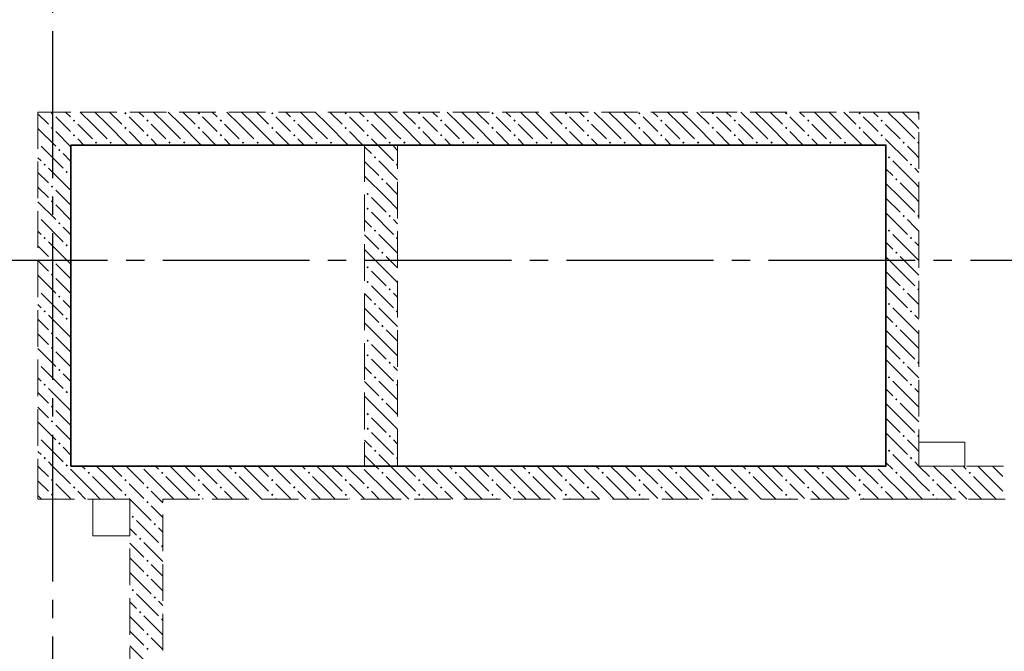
# Model space of a CAD drawing. Header units: millimetres. Extents: x 0 to 30608, y 0 to 42000.
# Tile 9 of 15: x 16145 to 21509, y 25420 to 28863. Entities that reach past the tile are written whole.
import ezdxf

# ---------------------------------------------------------------- set-up
doc = ezdxf.new("R2010")
doc.units = ezdxf.units.MM
doc.linetypes.add('______2', pattern=[270, 200, -70])
doc.linetypes.add('______5', pattern=[1100, 800, -100, 100, -100])
doc.layers.add('ЖБ Перекрытие верхний уровень', color=7, linetype='Continuous', lineweight=25, true_color=0xe0e0ff)
doc.layers.add('ЖБ Стена верхний уровень', color=7, linetype='Continuous', lineweight=25, true_color=0x006e00)
doc.layers.add('Оси', color=40, linetype='______5', lineweight=18)
doc.layers.add('Размерная выноска', color=7, linetype='Continuous', lineweight=13)

msp = doc.modelspace()

# ---------------------------------------------------------------- hatches: boundary and pattern name
at = {"layer": 'ЖБ Стена верхний уровень', "linetype": 'Continuous', "lineweight": 18, "transparency": 33554687}
for points in [[(16314.5, 28353.1), (16321, 28359.6), (16327.5, 28353.1), (16321, 28346.6)], [(16714.5, 28353.1), (16721, 28359.6), (16727.5, 28353.1), (16721, 28346.6)], [(17114.5, 28353.1), (17121, 28359.6), (17127.5, 28353.1), (17121, 28346.6)], [(17514.5, 28353.1), (17521, 28359.6), (17527.5, 28353.1), (17521, 28346.6)], [(17914.5, 28353.1), (17921, 28359.6), (17927.5, 28353.1), (17921, 28346.6)], [(18314.5, 28353.1), (18321, 28359.6), (18327.4, 28353.1), (18321, 28346.6)], [(18714.5, 28353.1), (18721, 28359.6), (18727.4, 28353.1), (18721, 28346.6)], [(19114.5, 28353.1), (19121, 28359.6), (19127.4, 28353.1), (19121, 28346.6)], [(19514.5, 28353.1), (19521, 28359.6), (19527.4, 28353.1), (19521, 28346.6)], [(19914.5, 28353.1), (19921, 28359.6), (19927.4, 28353.1), (19921, 28346.6)], [(20314.5, 28353.1), (20321, 28359.6), (20327.4, 28353.1), (20321, 28346.6)], [(20714.5, 28353.1), (20721, 28359.6), (20727.4, 28353.1), (20721, 28346.6)], [(16314.5, 28273.1), (16321, 28279.6), (16327.5, 28273.1), (16321, 28266.6)], [(16434.5, 28313.1), (16440.9, 28319.6), (16447.4, 28313.1), (16440.9, 28306.6)], [(16714.5, 28273.1), (16721, 28279.6), (16727.5, 28273.1), (16721, 28266.6)], [(16834.5, 28313.1), (16840.9, 28319.6), (16847.4, 28313.1), (16840.9, 28306.6)], [(17114.5, 28273.1), (17121, 28279.6), (17127.5, 28273.1), (17121, 28266.6)], [(17234.5, 28313.1), (17240.9, 28319.6), (17247.4, 28313.1), (17240.9, 28306.6)], [(17514.5, 28273.1), (17521, 28279.6), (17527.5, 28273.1), (17521, 28266.6)], [(17634.5, 28313.1), (17640.9, 28319.6), (17647.4, 28313.1), (17640.9, 28306.6)], [(17914.5, 28273.1), (17921, 28279.6), (17927.5, 28273.1), (17921, 28266.6)], [(18034.5, 28313.1), (18040.9, 28319.6), (18047.4, 28313.1), (18040.9, 28306.6)], [(18314.5, 28273.1), (18321, 28279.6), (18327.4, 28273.1), (18321, 28266.6)], [(18434.5, 28313.1), (18440.9, 28319.6), (18447.4, 28313.1), (18440.9, 28306.6)], [(18714.5, 28273.1), (18721, 28279.6), (18727.4, 28273.1), (18721, 28266.6)], [(18834.5, 28313.1), (18840.9, 28319.6), (18847.4, 28313.1), (18840.9, 28306.6)], [(19114.5, 28273.1), (19121, 28279.6), (19127.4, 28273.1), (19121, 28266.6)], [(19234.5, 28313.1), (19240.9, 28319.6), (19247.4, 28313.1), (19240.9, 28306.6)], [(19514.5, 28273.1), (19521, 28279.6), (19527.4, 28273.1), (19521, 28266.6)], [(19634.5, 28313.1), (19640.9, 28319.6), (19647.4, 28313.1), (19640.9, 28306.6)], [(19914.5, 28273.1), (19921, 28279.6), (19927.4, 28273.1), (19921, 28266.6)], [(20034.5, 28313.1), (20040.9, 28319.6), (20047.4, 28313.1), (20040.9, 28306.6)], [(20314.5, 28273.1), (20321, 28279.6), (20327.4, 28273.1), (20321, 28266.6)], [(20434.5, 28313.1), (20440.9, 28319.6), (20447.4, 28313.1), (20440.9, 28306.6)], [(20714.5, 28273.1), (20721, 28279.6), (20727.4, 28273.1), (20721, 28266.6)], [(20834.5, 28313.1), (20840.9, 28319.6), (20847.4, 28313.1), (20840.9, 28306.6)], [(16434.5, 28233.1), (16440.9, 28239.6), (16447.4, 28233.1), (16440.9, 28226.6)], [(16834.5, 28233.1), (16840.9, 28239.6), (16847.4, 28233.1), (16840.9, 28226.6)], [(17234.5, 28233.1), (17240.9, 28239.6), (17247.4, 28233.1), (17240.9, 28226.6)], [(17634.5, 28233.1), (17640.9, 28239.6), (17647.4, 28233.1), (17640.9, 28226.6)], [(18034.5, 28233.1), (18040.9, 28239.6), (18047.4, 28233.1), (18040.9, 28226.6)], [(18434.5, 28233.1), (18440.9, 28239.6), (18447.4, 28233.1), (18440.9, 28226.6)], [(18834.5, 28233.1), (18840.9, 28239.6), (18847.4, 28233.1), (18840.9, 28226.6)], [(19234.5, 28233.1), (19240.9, 28239.6), (19247.4, 28233.1), (19240.9, 28226.6)], [(19634.5, 28233.1), (19640.9, 28239.6), (19647.4, 28233.1), (19640.9, 28226.6)], [(20034.5, 28233.1), (20040.9, 28239.6), (20047.4, 28233.1), (20040.9, 28226.6)], [(20434.5, 28233.1), (20440.9, 28239.6), (20447.4, 28233.1), (20440.9, 28226.6)], [(20834.5, 28233.1), (20840.9, 28239.6), (20847.4, 28233.1), (20840.9, 28226.6)], [(16244, 28196.6), (16247.4, 28193.1), (16244, 28189.7)], [(16554.4, 28193.1), (16560.9, 28199.6), (16567.4, 28193.1), (16560.9, 28186.6)], [(16634.5, 28193.1), (16640.9, 28199.6), (16647.4, 28193.1), (16640.9, 28186.6)], [(16954.4, 28193.1), (16960.9, 28199.6), (16967.4, 28193.1), (16960.9, 28186.6)], [(17034.5, 28193.1), (17040.9, 28199.6), (17047.4, 28193.1), (17040.9, 28186.6)], [(17354.4, 28193.1), (17360.9, 28199.6), (17367.4, 28193.1), (17360.9, 28186.6)], [(17434.5, 28193.1), (17440.9, 28199.6), (17447.4, 28193.1), (17440.9, 28186.6)], [(17754.4, 28193.1), (17760.9, 28199.6), (17767.4, 28193.1), (17760.9, 28186.6)], [(17834.5, 28193.1), (17840.9, 28199.6), (17847.4, 28193.1), (17840.9, 28186.6)], [(18154.4, 28193.1), (18160.9, 28199.6), (18167.4, 28193.1), (18160.9, 28186.6)], [(18234.5, 28193.1), (18240.9, 28199.6), (18247.4, 28193.1), (18240.9, 28186.6)], [(18554.4, 28193.1), (18560.9, 28199.6), (18567.4, 28193.1), (18560.9, 28186.6)], [(18634.5, 28193.1), (18640.9, 28199.6), (18647.4, 28193.1), (18640.9, 28186.6)], [(18954.4, 28193.1), (18960.9, 28199.6), (18967.4, 28193.1), (18960.9, 28186.6)], [(19034.5, 28193.1), (19040.9, 28199.6), (19047.4, 28193.1), (19040.9, 28186.6)], [(19354.4, 28193.1), (19360.9, 28199.6), (19367.4, 28193.1), (19360.9, 28186.6)], [(19434.5, 28193.1), (19440.9, 28199.6), (19447.4, 28193.1), (19440.9, 28186.6)], [(19754.4, 28193.1), (19760.9, 28199.6), (19767.4, 28193.1), (19760.9, 28186.6)], [(19834.5, 28193.1), (19840.9, 28199.6), (19847.4, 28193.1), (19840.9, 28186.6)], [(20154.4, 28193.1), (20160.9, 28199.6), (20167.4, 28193.1), (20160.9, 28186.6)], [(20234.5, 28193.1), (20240.9, 28199.6), (20247.4, 28193.1), (20240.9, 28186.6)], [(20554.4, 28193.1), (20560.9, 28199.6), (20567.4, 28193.1), (20560.9, 28186.6)], [(20634.5, 28193.1), (20640.9, 28199.6), (20647.4, 28193.1), (20640.9, 28186.6)], [(20954.4, 28193.1), (20960.9, 28199.6), (20967.4, 28193.1), (20960.9, 28186.6)], [(21034.5, 28193.1), (21040.9, 28199.6), (21044, 28196.6), (21044, 28189.7), (21040.9, 28186.6)], [(16354.4, 28153.1), (16360.9, 28159.6), (16367.4, 28153.1), (16360.9, 28146.6)], [(18074.5, 28113.1), (18081, 28119.6), (18087.5, 28113.1), (18081, 28106.6)], [(20874.5, 28113.1), (20881, 28119.6), (20887.5, 28113.1), (20881, 28106.6)], [(16274.5, 28073.1), (16281, 28079.6), (16287.5, 28073.1), (16281, 28066.6)], [(18194.5, 28073.1), (18201, 28079.6), (18204, 28076.6), (18204, 28069.7), (18201, 28066.6)], [(20994.5, 28073.1), (21001, 28079.6), (21007.5, 28073.1), (21001, 28066.6)], [(16394.5, 28033.1), (16401, 28039.6), (16407.5, 28033.1), (16401, 28026.6)], [(16314.5, 27953.1), (16321, 27959.6), (16327.5, 27953.1), (16321, 27946.6)], [(18114.5, 27993.1), (18121, 27999.6), (18127.5, 27993.1), (18121, 27986.6)], [(20914.5, 27993.1), (20921, 27999.6), (20927.4, 27993.1), (20921, 27986.6)], [(18034.5, 27913.1), (18040.9, 27919.6), (18047.4, 27913.1), (18040.9, 27906.6)], [(16314.5, 27873.1), (16321, 27879.6), (16327.5, 27873.1), (16321, 27866.6)], [(16244, 27796.6), (16247.4, 27793.1), (16244, 27789.7)], [(18034.5, 27833.1), (18040.9, 27839.6), (18047.4, 27833.1), (18040.9, 27826.6)], [(18154.4, 27793.1), (18160.9, 27799.6), (18167.4, 27793.1), (18160.9, 27786.6)], [(20954.4, 27793.1), (20960.9, 27799.6), (20967.4, 27793.1), (20960.9, 27786.6)], [(21034.5, 27793.1), (21040.9, 27799.6), (21044, 27796.6), (21044, 27789.7), (21040.9, 27786.6)], [(16354.4, 27753.1), (16360.9, 27759.6), (16367.4, 27753.1), (16360.9, 27746.6)], [(18074.5, 27713.1), (18081, 27719.6), (18087.5, 27713.1), (18081, 27706.6)], [(20874.5, 27713.1), (20881, 27719.6), (20887.5, 27713.1), (20881, 27706.6)], [(16274.5, 27673.1), (16281, 27679.6), (16287.5, 27673.1), (16281, 27666.6)], [(16394.5, 27633.1), (16401, 27639.6), (16407.5, 27633.1), (16401, 27626.6)], [(18194.5, 27673.1), (18201, 27679.6), (18204, 27676.6), (18204, 27669.7), (18201, 27666.6)], [(20994.5, 27673.1), (21001, 27679.6), (21007.5, 27673.1), (21001, 27666.6)], [(18114.5, 27593.1), (18121, 27599.6), (18127.5, 27593.1), (18121, 27586.6)], [(20914.5, 27593.1), (20921, 27599.6), (20927.4, 27593.1), (20921, 27586.6)], [(16314.5, 27553.1), (16321, 27559.6), (16327.5, 27553.1), (16321, 27546.6)], [(18034.5, 27513.1), (18040.9, 27519.6), (18047.4, 27513.1), (18040.9, 27506.6)], [(16314.5, 27473.1), (16321, 27479.6), (16327.5, 27473.1), (16321, 27466.6)], [(18034.5, 27433.1), (18040.9, 27439.6), (18047.4, 27433.1), (18040.9, 27426.6)], [(16244, 27396.6), (16247.4, 27393.1), (16244, 27389.7)], [(16354.4, 27353.1), (16360.9, 27359.6), (16367.4, 27353.1), (16360.9, 27346.6)], [(18154.4, 27393.1), (18160.9, 27399.6), (18167.4, 27393.1), (18160.9, 27386.6)], [(20954.4, 27393.1), (20960.9, 27399.6), (20967.4, 27393.1), (20960.9, 27386.6)], [(21034.5, 27393.1), (21040.9, 27399.6), (21044, 27396.6), (21044, 27389.7), (21040.9, 27386.6)], [(18074.5, 27313.1), (18081, 27319.6), (18087.5, 27313.1), (18081, 27306.6)], [(20874.5, 27313.1), (20881, 27319.6), (20887.5, 27313.1), (20881, 27306.6)], [(16274.5, 27273.1), (16281, 27279.6), (16287.5, 27273.1), (16281, 27266.6)], [(18194.5, 27273.1), (18201, 27279.6), (18204, 27276.6), (18204, 27269.7), (18201, 27266.6)], [(20994.5, 27273.1), (21001, 27279.6), (21007.5, 27273.1), (21001, 27266.6)], [(16394.5, 27233.1), (16401, 27239.6), (16407.5, 27233.1), (16401, 27226.6)], [(18114.5, 27193.1), (18121, 27199.6), (18127.5, 27193.1), (18121, 27186.6)], [(20914.5, 27193.1), (20921, 27199.6), (20927.4, 27193.1), (20921, 27186.6)], [(16314.5, 27153.1), (16321, 27159.6), (16327.5, 27153.1), (16321, 27146.6)], [(18034.5, 27113.1), (18040.9, 27119.6), (18047.4, 27113.1), (18040.9, 27106.6)], [(16314.5, 27073.1), (16321, 27079.6), (16327.5, 27073.1), (16321, 27066.6)], [(18034.5, 27033.1), (18040.9, 27039.6), (18047.4, 27033.1), (18040.9, 27026.6)], [(16244, 26996.6), (16247.4, 26993.1), (16244, 26989.7)], [(18154.4, 26993.1), (18160.9, 26999.6), (18167.4, 26993.1), (18160.9, 26986.6)], [(20954.4, 26993.1), (20960.9, 26999.6), (20967.4, 26993.1), (20960.9, 26986.6)], [(21034.5, 26993.1), (21040.9, 26999.6), (21044, 26996.6), (21044, 26989.7), (21040.9, 26986.6)], [(16354.4, 26953.1), (16360.9, 26959.6), (16367.4, 26953.1), (16360.9, 26946.6)], [(16274.5, 26873.1), (16281, 26879.6), (16287.5, 26873.1), (16281, 26866.6)], [(18074.5, 26913.1), (18081, 26919.6), (18087.5, 26913.1), (18081, 26906.6)], [(18194.5, 26873.1), (18201, 26879.6), (18204, 26876.6), (18204, 26869.7), (18201, 26866.6)], [(20874.5, 26913.1), (20881, 26919.6), (20887.5, 26913.1), (20881, 26906.6)], [(20994.5, 26873.1), (21001, 26879.6), (21007.5, 26873.1), (21001, 26866.6)], [(16394.5, 26833.1), (16401, 26839.6), (16407.5, 26833.1), (16401, 26826.6)], [(18114.5, 26793.1), (18121, 26799.6), (18127.5, 26793.1), (18121, 26786.6)], [(20914.5, 26793.1), (20921, 26799.6), (20927.4, 26793.1), (20921, 26786.6)], [(16314.5, 26753.1), (16321, 26759.6), (16327.5, 26753.1), (16321, 26746.6)], [(18034.5, 26713.1), (18040.9, 26719.6), (18047.4, 26713.1), (18040.9, 26706.6)], [(16314.5, 26673.1), (16321, 26679.6), (16327.5, 26673.1), (16321, 26666.6)], [(18034.5, 26633.1), (18040.9, 26639.6), (18047.4, 26633.1), (18040.9, 26626.6)], [(16244, 26596.6), (16247.4, 26593.1), (16244, 26589.7)], [(16354.4, 26553.1), (16360.9, 26559.6), (16367.4, 26553.1), (16360.9, 26546.6)], [(18154.4, 26593.1), (18160.9, 26599.6), (18167.4, 26593.1), (18160.9, 26586.6)], [(20954.4, 26593.1), (20960.9, 26599.6), (20967.4, 26593.1), (20960.9, 26586.6)], [(21034.5, 26593.1), (21040.9, 26599.6), (21044, 26596.6), (21044, 26589.7), (21040.9, 26586.6)], [(18074.5, 26513.1), (18081, 26519.6), (18087.5, 26513.1), (18081, 26506.6)], [(20874.5, 26513.1), (20881, 26519.6), (20887.5, 26513.1), (20881, 26506.6)], [(16274.5, 26473.1), (16281, 26479.6), (16287.5, 26473.1), (16281, 26466.6)], [(18194.5, 26473.1), (18201, 26479.6), (18204, 26476.6), (18204, 26469.7), (18201, 26466.6)], [(20994.5, 26473.1), (21001, 26479.6), (21007.5, 26473.1), (21001, 26466.6)], [(16394.5, 26433.1), (16401, 26439.6), (16407.5, 26433.1), (16404.3, 26430), (16397.6, 26430)], [(16404.3, 26430), (16401, 26426.6), (16397.6, 26430)], [(16514.5, 26393.1), (16521, 26399.6), (16527.5, 26393.1), (16521, 26386.6)], [(16804.3, 26430), (16801, 26426.6), (16797.6, 26430)], [(16914.5, 26393.1), (16921, 26399.6), (16927.5, 26393.1), (16921, 26386.6)], [(17204.3, 26430), (17201, 26426.6), (17197.6, 26430)], [(17314.5, 26393.1), (17321, 26399.6), (17327.5, 26393.1), (17321, 26386.6)], [(17604.3, 26430), (17601, 26426.6), (17597.6, 26430)], [(17714.5, 26393.1), (17721, 26399.6), (17727.5, 26393.1), (17721, 26386.6)], [(18004.3, 26430), (18001, 26426.6), (17997.6, 26430)], [(18114.5, 26393.1), (18121, 26399.6), (18127.5, 26393.1), (18121, 26386.6)], [(18404.3, 26430), (18401, 26426.6), (18397.6, 26430)], [(18514.5, 26393.1), (18521, 26399.6), (18527.4, 26393.1), (18521, 26386.6)], [(18804.3, 26430), (18801, 26426.6), (18797.6, 26430)], [(18914.5, 26393.1), (18921, 26399.6), (18927.4, 26393.1), (18921, 26386.6)], [(19204.3, 26430), (19201, 26426.6), (19197.6, 26430)], [(19314.5, 26393.1), (19321, 26399.6), (19327.4, 26393.1), (19321, 26386.6)], [(19604.3, 26430), (19601, 26426.6), (19597.6, 26430)], [(19714.5, 26393.1), (19721, 26399.6), (19727.4, 26393.1), (19721, 26386.6)], [(20004.3, 26430), (20001, 26426.6), (19997.6, 26430)], [(20114.5, 26393.1), (20121, 26399.6), (20127.4, 26393.1), (20121, 26386.6)], [(20404.3, 26430), (20401, 26426.6), (20397.6, 26430)], [(20514.5, 26393.1), (20521, 26399.6), (20527.4, 26393.1), (20521, 26386.6)], [(20804.3, 26430), (20801, 26426.6), (20797.6, 26430)], [(20914.5, 26393.1), (20921, 26399.6), (20927.4, 26393.1), (20921, 26386.6)], [(21204.3, 26430), (21201, 26426.6), (21197.6, 26430)], [(21314.5, 26393.1), (21321, 26399.6), (21327.4, 26393.1), (21321, 26386.6)], [(16314.5, 26353.1), (16321, 26359.6), (16327.5, 26353.1), (16321, 26346.6)], [(16714.5, 26353.1), (16721, 26359.6), (16727.5, 26353.1), (16721, 26346.6)], [(17114.5, 26353.1), (17121, 26359.6), (17127.5, 26353.1), (17121, 26346.6)], [(17514.5, 26353.1), (17521, 26359.6), (17527.5, 26353.1), (17521, 26346.6)], [(17914.5, 26353.1), (17921, 26359.6), (17927.5, 26353.1), (17921, 26346.6)], [(18314.5, 26353.1), (18321, 26359.6), (18327.4, 26353.1), (18321, 26346.6)], [(18714.5, 26353.1), (18721, 26359.6), (18727.4, 26353.1), (18721, 26346.6)], [(19114.5, 26353.1), (19121, 26359.6), (19127.4, 26353.1), (19121, 26346.6)], [(19514.5, 26353.1), (19521, 26359.6), (19527.4, 26353.1), (19521, 26346.6)], [(19914.5, 26353.1), (19921, 26359.6), (19927.4, 26353.1), (19921, 26346.6)], [(20314.5, 26353.1), (20321, 26359.6), (20327.4, 26353.1), (20321, 26346.6)], [(20714.5, 26353.1), (20721, 26359.6), (20727.4, 26353.1), (20721, 26346.6)], [(21114.5, 26353.1), (21121, 26359.6), (21127.4, 26353.1), (21121, 26346.6)], [(16434.5, 26313.1), (16440.9, 26319.6), (16447.4, 26313.1), (16440.9, 26306.6)], [(16834.5, 26313.1), (16840.9, 26319.6), (16847.4, 26313.1), (16840.9, 26306.6)], [(17234.5, 26313.1), (17240.9, 26319.6), (17247.4, 26313.1), (17240.9, 26306.6)], [(17634.5, 26313.1), (17640.9, 26319.6), (17647.4, 26313.1), (17640.9, 26306.6)], [(18034.5, 26313.1), (18040.9, 26319.6), (18047.4, 26313.1), (18040.9, 26306.6)], [(18434.5, 26313.1), (18440.9, 26319.6), (18447.4, 26313.1), (18440.9, 26306.6)], [(18834.5, 26313.1), (18840.9, 26319.6), (18847.4, 26313.1), (18840.9, 26306.6)], [(19234.5, 26313.1), (19240.9, 26319.6), (19247.4, 26313.1), (19240.9, 26306.6)], [(19634.5, 26313.1), (19640.9, 26319.6), (19647.4, 26313.1), (19640.9, 26306.6)], [(20034.5, 26313.1), (20040.9, 26319.6), (20047.4, 26313.1), (20040.9, 26306.6)], [(20434.5, 26313.1), (20440.9, 26319.6), (20447.4, 26313.1), (20440.9, 26306.6)], [(20834.5, 26313.1), (20840.9, 26319.6), (20847.4, 26313.1), (20840.9, 26306.6)], [(21234.5, 26313.1), (21240.9, 26319.6), (21247.4, 26313.1), (21240.9, 26306.6)], [(16314.5, 26273.1), (16321, 26279.6), (16327.5, 26273.1), (16321, 26266.6)], [(16714.5, 26273.1), (16721, 26279.6), (16727.5, 26273.1), (16721, 26266.6)], [(16834.5, 26233.1), (16840.9, 26239.6), (16847.4, 26233.1), (16840.9, 26226.6)], [(17114.5, 26273.1), (17121, 26279.6), (17127.5, 26273.1), (17121, 26266.6)], [(17514.5, 26273.1), (17521, 26279.6), (17527.5, 26273.1), (17521, 26266.6)], [(17914.5, 26273.1), (17921, 26279.6), (17927.5, 26273.1), (17921, 26266.6)], [(18314.5, 26273.1), (18321, 26279.6), (18327.4, 26273.1), (18321, 26266.6)], [(18714.5, 26273.1), (18721, 26279.6), (18727.4, 26273.1), (18721, 26266.6)], [(19114.5, 26273.1), (19121, 26279.6), (19127.4, 26273.1), (19121, 26266.6)], [(19514.5, 26273.1), (19521, 26279.6), (19527.4, 26273.1), (19521, 26266.6)], [(19914.5, 26273.1), (19921, 26279.6), (19927.4, 26273.1), (19921, 26266.6)], [(20314.5, 26273.1), (20321, 26279.6), (20327.4, 26273.1), (20321, 26266.6)], [(20714.5, 26273.1), (20721, 26279.6), (20727.4, 26273.1), (20721, 26266.6)], [(21114.5, 26273.1), (21121, 26279.6), (21127.4, 26273.1), (21121, 26266.6)], [(16754.4, 26153.1), (16760.9, 26159.6), (16767.4, 26153.1), (16760.9, 26146.6)], [(16874.5, 26113.1), (16881, 26119.6), (16887.5, 26113.1), (16881, 26106.6)], [(16794.5, 26033.1), (16801, 26039.6), (16807.5, 26033.1), (16801, 26026.6)], [(16914.5, 25993.1), (16921, 25999.6), (16924, 25996.6), (16924, 25989.7), (16921, 25986.6)], [(16834.5, 25913.1), (16840.9, 25919.6), (16847.4, 25913.1), (16840.9, 25906.6)], [(16834.5, 25833.1), (16840.9, 25839.6), (16847.4, 25833.1), (16840.9, 25826.6)], [(16754.4, 25753.1), (16760.9, 25759.6), (16767.4, 25753.1), (16760.9, 25746.6)], [(16874.5, 25713.1), (16881, 25719.6), (16887.5, 25713.1), (16881, 25706.6)], [(16794.5, 25633.1), (16801, 25639.6), (16807.5, 25633.1), (16801, 25626.6)], [(16914.5, 25593.1), (16921, 25599.6), (16924, 25596.6), (16924, 25589.7), (16921, 25586.6)], [(16834.5, 25513.1), (16840.9, 25519.6), (16847.4, 25513.1), (16840.9, 25506.6)], [(16834.5, 25433.1), (16840.9, 25439.6), (16847.4, 25433.1), (16840.9, 25426.6)]]:
    msp.add_hatch(color=7, dxfattribs=at).paths.add_polyline_path(points, flags=16)

# ---------------------------------------------------------------- linework, layer by layer
at = {"layer": 'ЖБ Перекрытие верхний уровень', "color": 7, "linetype": 'Continuous', "lineweight": 18, "transparency": 33554687}
for p, q in [((20864, 28180), (16424, 28180)), ((16424, 28180), (16424, 26430)), ((20864, 26430), (20864, 28180)), ((21294, 26560), (21044, 26560)), ((21044, 26560), (21044, 26430)), ((21294, 26430), (21294, 26560)), ((16424, 26430), (20864, 26430)), ((21044, 26430), (21294, 26430)), ((16744, 26250), (16544, 26250)), ((16544, 26250), (16544, 26050)), ((16744, 26050), (16744, 26250)), ((16544, 26050), (16744, 26050))]:
    msp.add_line(p, q, dxfattribs=at)
at = {"layer": 'ЖБ Стена верхний уровень', "color": 251, "linetype": '______2', "lineweight": 13, "true_color": 0x656565, "transparency": 33554687}
for p, q in [((16424, 28360), (16244, 28360)), ((16244, 28360), (16244, 26430)), ((18024, 28360), (16424, 28360)), ((18204, 28360), (18024, 28360)), ((20864, 28360), (18204, 28360)), ((21044, 28360), (20864, 28360)), ((21044, 26430), (21044, 28360)), ((16424, 26430), (16424, 28180)), ((16424, 28180), (18024, 28180)), ((18024, 28180), (18024, 26430)), ((18204, 26430), (18204, 28180)), ((18204, 28180), (20864, 28180)), ((20864, 28180), (20864, 26430)), ((16244, 26430), (16244, 26250)), ((18024, 26430), (16424, 26430)), ((20864, 26430), (18204, 26430)), ((23664, 26430), (21044, 26430)), ((16244, 26250), (16744, 26250)), ((16744, 26250), (16744, 23720)), ((16924, 25155), (16924, 26250)), ((16924, 26250), (18024, 26250)), ((18024, 26250), (20864, 26250)), ((20864, 26250), (21044, 26250)), ((21044, 26250), (21704, 26250))]:
    msp.add_line(p, q, dxfattribs=at)
at = {"layer": 'ЖБ Стена верхний уровень', "color": 9, "linetype": 'Continuous', "lineweight": 18, "true_color": 0xc7c7c7, "transparency": 33554687}
for p, q in [((16244, 28350.1), (16301, 28293.1)), ((16381, 28293.1), (16340.9, 28333.1)), ((16394.1, 28360), (16421, 28333.1)), ((16540.9, 28293.1), (16474.1, 28360)), ((16554.1, 28360), (16621, 28293.1)), ((16634.1, 28360), (16701, 28293.1)), ((16781, 28293.1), (16740.9, 28333.1)), ((16794.1, 28360), (16821, 28333.1)), ((16940.9, 28293.1), (16874.1, 28360)), ((16954.1, 28360), (17021, 28293.1)), ((17034.1, 28360), (17101, 28293.1)), ((17181, 28293.1), (17140.9, 28333.1)), ((17194.1, 28360), (17221, 28333.1)), ((17340.9, 28293.1), (17274.1, 28360)), ((17354.1, 28360), (17421, 28293.1)), ((17434.1, 28360), (17501, 28293.1)), ((17581, 28293.1), (17540.9, 28333.1)), ((17594.1, 28360), (17621, 28333.1)), ((17740.9, 28293.1), (17674.1, 28360)), ((17754.1, 28360), (17821, 28293.1)), ((17834.1, 28360), (17901, 28293.1)), ((17981, 28293.1), (17940.9, 28333.1)), ((17994.1, 28360), (18021, 28333.1)), ((18140.9, 28293.1), (18074.1, 28360)), ((18154.1, 28360), (18204, 28310.1)), ((18234.1, 28360), (18301, 28293.1)), ((18381, 28293.1), (18340.9, 28333.1)), ((18394.1, 28360), (18421, 28333.1)), ((18540.9, 28293.1), (18474.1, 28360)), ((18554.1, 28360), (18621, 28293.1)), ((18634.1, 28360), (18701, 28293.1)), ((18781, 28293.1), (18740.9, 28333.1)), ((18794.1, 28360), (18821, 28333.1)), ((18940.9, 28293.1), (18874.1, 28360)), ((18954.1, 28360), (19021, 28293.1)), ((19034.1, 28360), (19101, 28293.1)), ((19181, 28293.1), (19140.9, 28333.1)), ((19194.1, 28360), (19221, 28333.1)), ((19340.9, 28293.1), (19274.1, 28360)), ((19354.1, 28360), (19421, 28293.1)), ((19434.1, 28360), (19501, 28293.1)), ((19581, 28293.1), (19540.9, 28333.1)), ((19594.1, 28360), (19621, 28333.1)), ((19740.9, 28293.1), (19674.1, 28360)), ((19754.1, 28360), (19821, 28293.1)), ((19834.1, 28360), (19901, 28293.1)), ((19981, 28293.1), (19940.9, 28333.1)), ((19994.1, 28360), (20021, 28333.1)), ((20140.9, 28293.1), (20074.1, 28360)), ((20154.1, 28360), (20221, 28293.1)), ((20234.1, 28360), (20301, 28293.1)), ((20381, 28293.1), (20340.9, 28333.1)), ((20394.1, 28360), (20421, 28333.1)), ((20540.9, 28293.1), (20474.1, 28360)), ((20554.1, 28360), (20621, 28293.1)), ((20634.1, 28360), (20701, 28293.1)), ((20781, 28293.1), (20740.9, 28333.1)), ((20794.1, 28360), (20821, 28333.1)), ((20940.9, 28293.1), (20874.1, 28360)), ((20954.1, 28360), (21021, 28293.1)), ((21034.1, 28360), (21044, 28350.1)), ((16244, 28270.1), (16340.9, 28173.1)), ((16421, 28253.1), (16381, 28293.1)), ((16460.9, 28293.1), (16540.9, 28213.1)), ((16540.9, 28293.1), (16621, 28213.1)), ((16621, 28293.1), (16734.1, 28180)), ((16821, 28253.1), (16781, 28293.1)), ((16860.9, 28293.1), (16940.9, 28213.1)), ((16940.9, 28293.1), (17021, 28213.1)), ((17021, 28293.1), (17134.1, 28180)), ((17221, 28253.1), (17181, 28293.1)), ((17260.9, 28293.1), (17340.9, 28213.1)), ((17340.9, 28293.1), (17421, 28213.1)), ((17421, 28293.1), (17534.1, 28180)), ((17621, 28253.1), (17581, 28293.1)), ((17660.9, 28293.1), (17740.9, 28213.1)), ((17740.9, 28293.1), (17821, 28213.1)), ((17821, 28293.1), (17934.1, 28180)), ((18021, 28253.1), (17981, 28293.1)), ((18060.9, 28293.1), (18140.9, 28213.1)), ((18140.9, 28293.1), (18204, 28230.1)), ((18204, 28310.1), (18221, 28293.1)), ((18221, 28293.1), (18334.1, 28180)), ((18421, 28253.1), (18381, 28293.1)), ((18460.9, 28293.1), (18540.9, 28213.1)), ((18540.9, 28293.1), (18621, 28213.1)), ((18621, 28293.1), (18734.1, 28180)), ((18821, 28253.1), (18781, 28293.1)), ((18860.9, 28293.1), (18940.9, 28213.1)), ((18940.9, 28293.1), (19021, 28213.1)), ((19021, 28293.1), (19134.1, 28180)), ((19221, 28253.1), (19181, 28293.1)), ((19260.9, 28293.1), (19340.9, 28213.1)), ((19340.9, 28293.1), (19421, 28213.1)), ((19421, 28293.1), (19534.1, 28180)), ((19621, 28253.1), (19581, 28293.1)), ((19660.9, 28293.1), (19740.9, 28213.1)), ((19740.9, 28293.1), (19821, 28213.1)), ((19821, 28293.1), (19934.1, 28180)), ((20021, 28253.1), (19981, 28293.1)), ((20060.9, 28293.1), (20140.9, 28213.1)), ((20140.9, 28293.1), (20221, 28213.1)), ((20221, 28293.1), (20334.1, 28180)), ((20421, 28253.1), (20381, 28293.1)), ((20460.9, 28293.1), (20540.9, 28213.1)), ((20540.9, 28293.1), (20621, 28213.1)), ((20621, 28293.1), (20734.1, 28180)), ((20821, 28253.1), (20781, 28293.1)), ((20860.9, 28293.1), (20864, 28290.1)), ((20864, 28290.1), (20940.9, 28213.1)), ((20940.9, 28293.1), (21021, 28213.1)), ((21021, 28293.1), (21044, 28270.1)), ((16340.9, 28253.1), (16424, 28170.1)), ((16740.9, 28253.1), (16814.1, 28180)), ((17140.9, 28253.1), (17214.1, 28180)), ((17540.9, 28253.1), (17614.1, 28180)), ((17940.9, 28253.1), (18014.1, 28180)), ((18204, 28230.1), (18221, 28213.1)), ((18340.9, 28253.1), (18414.1, 28180)), ((18740.9, 28253.1), (18814.1, 28180)), ((19140.9, 28253.1), (19214.1, 28180)), ((19540.9, 28253.1), (19614.1, 28180)), ((19940.9, 28253.1), (20014.1, 28180)), ((20340.9, 28253.1), (20414.1, 28180)), ((20740.9, 28253.1), (20814.1, 28180)), ((16260.9, 28173.1), (16381, 28053.1)), ((16460.9, 28213.1), (16494.1, 28180)), ((16860.9, 28213.1), (16894.1, 28180)), ((17260.9, 28213.1), (17294.1, 28180)), ((17660.9, 28213.1), (17694.1, 28180)), ((18024, 28170.1), (18060.9, 28133.1)), ((18060.9, 28213.1), (18181, 28093.1)), ((18204, 28150.1), (18181, 28173.1)), ((18460.9, 28213.1), (18494.1, 28180)), ((18860.9, 28213.1), (18894.1, 28180)), ((19260.9, 28213.1), (19294.1, 28180)), ((19660.9, 28213.1), (19694.1, 28180)), ((20060.9, 28213.1), (20094.1, 28180)), ((20460.9, 28213.1), (20494.1, 28180)), ((20860.9, 28213.1), (20864, 28210.1)), ((20864, 28210.1), (20981, 28093.1)), ((21021, 28133.1), (20981, 28173.1)), ((16260.9, 28093.1), (16244, 28110.1)), ((16381, 28133.1), (16424, 28090.1)), ((21044, 28110.1), (21021, 28133.1)), ((18024, 28090.1), (18101, 28013.1)), ((18204, 27990.1), (18101, 28093.1)), ((21021, 27973.1), (20901, 28093.1)), ((16244, 28030.1), (16301, 27973.1)), ((16301, 28053.1), (16421, 27933.1)), ((16424, 28010.1), (16421, 28013.1)), ((18140.9, 27893.1), (18024, 28010.1)), ((20864, 28050.1), (20901, 28013.1)), ((21021, 28053.1), (21044, 28030.1)), ((16244, 27950.1), (16301, 27893.1)), ((18140.9, 27973.1), (18204, 27910.1)), ((20940.9, 27893.1), (20864, 27970.1)), ((20940.9, 27973.1), (21021, 27893.1)), ((21021, 27973.1), (21044, 27950.1)), ((16381, 27893.1), (16340.9, 27933.1)), ((16244, 27870.1), (16340.9, 27773.1)), ((16340.9, 27853.1), (16424, 27770.1)), ((16421, 27853.1), (16381, 27893.1)), ((18060.9, 27893.1), (18140.9, 27813.1)), ((18140.9, 27893.1), (18204, 27830.1)), ((20864, 27890.1), (20940.9, 27813.1)), ((20940.9, 27893.1), (21021, 27813.1)), ((21021, 27893.1), (21044, 27870.1)), ((18060.9, 27813.1), (18181, 27693.1)), ((20864, 27810.1), (20981, 27693.1)), ((16260.9, 27773.1), (16381, 27653.1)), ((18024, 27770.1), (18060.9, 27733.1)), ((18204, 27750.1), (18181, 27773.1)), ((21021, 27733.1), (20981, 27773.1)), ((16260.9, 27693.1), (16244, 27710.1)), ((16381, 27733.1), (16424, 27690.1)), ((18024, 27690.1), (18101, 27613.1)), ((18204, 27590.1), (18101, 27693.1)), ((21021, 27573.1), (20901, 27693.1)), ((21044, 27710.1), (21021, 27733.1)), ((16244, 27630.1), (16301, 27573.1)), ((16301, 27653.1), (16421, 27533.1)), ((20864, 27650.1), (20901, 27613.1)), ((21021, 27653.1), (21044, 27630.1)), ((16424, 27610.1), (16421, 27613.1)), ((18140.9, 27493.1), (18024, 27610.1)), ((18140.9, 27573.1), (18204, 27510.1)), ((20940.9, 27573.1), (21021, 27493.1)), ((21021, 27573.1), (21044, 27550.1)), ((16244, 27550.1), (16301, 27493.1)), ((16381, 27493.1), (16340.9, 27533.1)), ((20940.9, 27493.1), (20864, 27570.1)), ((16244, 27470.1), (16340.9, 27373.1)), ((16421, 27453.1), (16381, 27493.1)), ((18060.9, 27493.1), (18140.9, 27413.1)), ((18140.9, 27493.1), (18204, 27430.1)), ((20864, 27490.1), (20940.9, 27413.1)), ((20940.9, 27493.1), (21021, 27413.1)), ((21021, 27493.1), (21044, 27470.1)), ((16340.9, 27453.1), (16424, 27370.1)), ((18060.9, 27413.1), (18181, 27293.1)), ((16260.9, 27373.1), (16381, 27253.1)), ((18024, 27370.1), (18060.9, 27333.1)), ((18204, 27350.1), (18181, 27373.1)), ((20864, 27410.1), (20981, 27293.1)), ((21021, 27333.1), (20981, 27373.1)), ((16260.9, 27293.1), (16244, 27310.1)), ((16381, 27333.1), (16424, 27290.1)), ((21044, 27310.1), (21021, 27333.1)), ((16301, 27253.1), (16421, 27133.1)), ((18024, 27290.1), (18101, 27213.1)), ((18204, 27190.1), (18101, 27293.1)), ((21021, 27173.1), (20901, 27293.1)), ((21021, 27253.1), (21044, 27230.1)), ((16244, 27230.1), (16301, 27173.1)), ((16424, 27210.1), (16421, 27213.1)), ((18140.9, 27093.1), (18024, 27210.1)), ((20864, 27250.1), (20901, 27213.1)), ((16244, 27150.1), (16301, 27093.1)), ((18140.9, 27173.1), (18204, 27110.1)), ((20940.9, 27093.1), (20864, 27170.1)), ((20940.9, 27173.1), (21021, 27093.1)), ((21021, 27173.1), (21044, 27150.1)), ((16381, 27093.1), (16340.9, 27133.1)), ((16421, 27053.1), (16381, 27093.1)), ((18060.9, 27093.1), (18140.9, 27013.1)), ((18140.9, 27093.1), (18204, 27030.1)), ((20864, 27090.1), (20940.9, 27013.1)), ((20940.9, 27093.1), (21021, 27013.1)), ((21021, 27093.1), (21044, 27070.1)), ((16244, 27070.1), (16340.9, 26973.1)), ((16340.9, 27053.1), (16424, 26970.1)), ((18060.9, 27013.1), (18181, 26893.1)), ((20864, 27010.1), (20981, 26893.1)), ((16260.9, 26973.1), (16381, 26853.1)), ((16381, 26933.1), (16424, 26890.1)), ((18024, 26970.1), (18060.9, 26933.1)), ((18204, 26950.1), (18181, 26973.1)), ((21021, 26933.1), (20981, 26973.1)), ((21044, 26910.1), (21021, 26933.1)), ((16260.9, 26893.1), (16244, 26910.1)), ((18024, 26890.1), (18101, 26813.1)), ((18204, 26790.1), (18101, 26893.1)), ((21021, 26773.1), (20901, 26893.1)), ((16244, 26830.1), (16301, 26773.1)), ((16301, 26853.1), (16421, 26733.1)), ((20864, 26850.1), (20901, 26813.1)), ((21021, 26853.1), (21044, 26830.1)), ((16424, 26810.1), (16421, 26813.1)), ((18140.9, 26693.1), (18024, 26810.1)), ((18140.9, 26773.1), (18204, 26710.1)), ((20940.9, 26693.1), (20864, 26770.1)), ((20940.9, 26773.1), (21021, 26693.1)), ((21021, 26773.1), (21044, 26750.1)), ((16244, 26750.1), (16301, 26693.1)), ((16381, 26693.1), (16340.9, 26733.1)), ((16244, 26670.1), (16340.9, 26573.1)), ((16421, 26653.1), (16381, 26693.1)), ((18060.9, 26693.1), (18140.9, 26613.1)), ((18140.9, 26693.1), (18204, 26630.1)), ((20864, 26690.1), (20940.9, 26613.1)), ((20940.9, 26693.1), (21021, 26613.1)), ((21021, 26693.1), (21044, 26670.1)), ((16340.9, 26653.1), (16424, 26570.1)), ((18060.9, 26613.1), (18181, 26493.1)), ((20864, 26610.1), (20981, 26493.1)), ((16260.9, 26573.1), (16381, 26453.1)), ((18024, 26570.1), (18060.9, 26533.1)), ((18204, 26550.1), (18181, 26573.1)), ((21021, 26533.1), (20981, 26573.1)), ((16260.9, 26493.1), (16244, 26510.1)), ((16381, 26533.1), (16424, 26490.1)), ((21044, 26510.1), (21021, 26533.1)), ((16301, 26453.1), (16324.1, 26430)), ((18024, 26490.1), (18084.1, 26430)), ((18164.1, 26430), (18101, 26493.1)), ((20864, 26450.1), (20901, 26413.1)), ((21021, 26373.1), (20901, 26493.1)), ((21021, 26453.1), (21044, 26430.1)), ((16244, 26430.1), (16244.1, 26430)), ((16244.1, 26430), (16301, 26373.1)), ((16324.1, 26430), (16421, 26333.1)), ((16540.9, 26293.1), (16421, 26413.1)), ((16484.1, 26430), (16501, 26413.1)), ((16621, 26373.1), (16564.1, 26430)), ((16644.1, 26430), (16701, 26373.1)), ((16724.1, 26430), (16821, 26333.1)), ((16940.9, 26293.1), (16821, 26413.1)), ((16884.1, 26430), (16901, 26413.1)), ((17021, 26373.1), (16964.1, 26430)), ((17044.1, 26430), (17101, 26373.1)), ((17124.1, 26430), (17221, 26333.1)), ((17340.9, 26293.1), (17221, 26413.1)), ((17284.1, 26430), (17301, 26413.1)), ((17421, 26373.1), (17364.1, 26430)), ((17444.1, 26430), (17501, 26373.1)), ((17524.1, 26430), (17621, 26333.1)), ((17740.9, 26293.1), (17621, 26413.1)), ((17684.1, 26430), (17701, 26413.1)), ((17821, 26373.1), (17764.1, 26430)), ((17844.1, 26430), (17901, 26373.1)), ((17924.1, 26430), (18021, 26333.1)), ((18024, 26410.1), (18021, 26413.1)), ((18140.9, 26293.1), (18024, 26410.1)), ((18084.1, 26430), (18101, 26413.1)), ((18221, 26373.1), (18164.1, 26430)), ((18244.1, 26430), (18301, 26373.1)), ((18324.1, 26430), (18421, 26333.1)), ((18540.9, 26293.1), (18421, 26413.1)), ((18484.1, 26430), (18501, 26413.1)), ((18621, 26373.1), (18564.1, 26430)), ((18644.1, 26430), (18701, 26373.1)), ((18724.1, 26430), (18821, 26333.1)), ((18940.9, 26293.1), (18821, 26413.1)), ((18884.1, 26430), (18901, 26413.1)), ((19021, 26373.1), (18964.1, 26430)), ((19044.1, 26430), (19101, 26373.1)), ((19124.1, 26430), (19221, 26333.1)), ((19340.9, 26293.1), (19221, 26413.1)), ((19284.1, 26430), (19301, 26413.1)), ((19421, 26373.1), (19364.1, 26430)), ((19444.1, 26430), (19501, 26373.1)), ((19524.1, 26430), (19621, 26333.1)), ((19740.9, 26293.1), (19621, 26413.1)), ((19684.1, 26430), (19701, 26413.1)), ((19821, 26373.1), (19764.1, 26430)), ((19844.1, 26430), (19901, 26373.1)), ((19924.1, 26430), (20021, 26333.1)), ((20140.9, 26293.1), (20021, 26413.1)), ((20084.1, 26430), (20101, 26413.1)), ((20221, 26373.1), (20164.1, 26430)), ((20244.1, 26430), (20301, 26373.1)), ((20324.1, 26430), (20421, 26333.1)), ((20540.9, 26293.1), (20421, 26413.1)), ((20484.1, 26430), (20501, 26413.1)), ((20621, 26373.1), (20564.1, 26430)), ((20644.1, 26430), (20701, 26373.1)), ((20724.1, 26430), (20821, 26333.1)), ((20864, 26370.1), (20821, 26413.1)), ((21044.1, 26430), (21101, 26373.1)), ((21124.1, 26430), (21221, 26333.1)), ((21340.9, 26293.1), (21221, 26413.1)), ((21284.1, 26430), (21301, 26413.1)), ((21421, 26373.1), (21364.1, 26430)), ((21444.1, 26430), (21501, 26373.1)), ((16244, 26350.1), (16301, 26293.1)), ((16540.9, 26373.1), (16621, 26293.1)), ((16621, 26373.1), (16701, 26293.1)), ((16940.9, 26373.1), (17021, 26293.1)), ((17021, 26373.1), (17101, 26293.1)), ((17340.9, 26373.1), (17421, 26293.1)), ((17421, 26373.1), (17501, 26293.1)), ((17740.9, 26373.1), (17821, 26293.1)), ((17821, 26373.1), (17901, 26293.1)), ((18140.9, 26373.1), (18221, 26293.1)), ((18221, 26373.1), (18301, 26293.1)), ((18540.9, 26373.1), (18621, 26293.1)), ((18621, 26373.1), (18701, 26293.1)), ((18940.9, 26373.1), (19021, 26293.1)), ((19021, 26373.1), (19101, 26293.1)), ((19340.9, 26373.1), (19421, 26293.1)), ((19421, 26373.1), (19501, 26293.1)), ((19740.9, 26373.1), (19821, 26293.1)), ((19821, 26373.1), (19901, 26293.1)), ((20140.9, 26373.1), (20221, 26293.1)), ((20221, 26373.1), (20301, 26293.1)), ((20540.9, 26373.1), (20621, 26293.1)), ((20621, 26373.1), (20701, 26293.1)), ((20940.9, 26293.1), (20864, 26370.1)), ((20940.9, 26373.1), (21021, 26293.1)), ((21021, 26373.1), (21044, 26350.1)), ((21044, 26350.1), (21101, 26293.1)), ((21340.9, 26373.1), (21421, 26293.1)), ((21421, 26373.1), (21501, 26293.1)), ((16381, 26293.1), (16340.9, 26333.1)), ((16421, 26253.1), (16381, 26293.1)), ((16460.9, 26293.1), (16504.1, 26250)), ((16540.9, 26293.1), (16584.1, 26250)), ((16621, 26293.1), (16664.1, 26250)), ((16781, 26293.1), (16740.9, 26333.1)), ((16821, 26253.1), (16781, 26293.1)), ((16860.9, 26293.1), (16904.1, 26250)), ((16940.9, 26293.1), (16984.1, 26250)), ((17021, 26293.1), (17064.1, 26250)), ((17181, 26293.1), (17140.9, 26333.1)), ((17221, 26253.1), (17181, 26293.1)), ((17260.9, 26293.1), (17304.1, 26250)), ((17340.9, 26293.1), (17384.1, 26250)), ((17421, 26293.1), (17464.1, 26250)), ((17581, 26293.1), (17540.9, 26333.1)), ((17621, 26253.1), (17581, 26293.1)), ((17660.9, 26293.1), (17704.1, 26250)), ((17740.9, 26293.1), (17784.1, 26250)), ((17821, 26293.1), (17864.1, 26250)), ((17981, 26293.1), (17940.9, 26333.1)), ((18021, 26253.1), (17981, 26293.1)), ((18060.9, 26293.1), (18104.1, 26250)), ((18140.9, 26293.1), (18184.1, 26250)), ((18221, 26293.1), (18264.1, 26250)), ((18381, 26293.1), (18340.9, 26333.1)), ((18421, 26253.1), (18381, 26293.1)), ((18460.9, 26293.1), (18504.1, 26250)), ((18540.9, 26293.1), (18584.1, 26250)), ((18621, 26293.1), (18664.1, 26250)), ((18781, 26293.1), (18740.9, 26333.1)), ((18821, 26253.1), (18781, 26293.1)), ((18860.9, 26293.1), (18904.1, 26250)), ((18940.9, 26293.1), (18984.1, 26250)), ((19021, 26293.1), (19064.1, 26250)), ((19181, 26293.1), (19140.9, 26333.1)), ((19221, 26253.1), (19181, 26293.1)), ((19260.9, 26293.1), (19304.1, 26250)), ((19340.9, 26293.1), (19384.1, 26250)), ((19421, 26293.1), (19464.1, 26250)), ((19581, 26293.1), (19540.9, 26333.1)), ((19621, 26253.1), (19581, 26293.1)), ((19660.9, 26293.1), (19704.1, 26250)), ((19740.9, 26293.1), (19784.1, 26250)), ((19821, 26293.1), (19864.1, 26250)), ((19981, 26293.1), (19940.9, 26333.1)), ((20021, 26253.1), (19981, 26293.1)), ((20060.9, 26293.1), (20104.1, 26250)), ((20140.9, 26293.1), (20184.1, 26250)), ((20221, 26293.1), (20264.1, 26250)), ((20381, 26293.1), (20340.9, 26333.1)), ((20421, 26253.1), (20381, 26293.1)), ((20460.9, 26293.1), (20504.1, 26250)), ((20540.9, 26293.1), (20584.1, 26250)), ((20621, 26293.1), (20664.1, 26250)), ((20781, 26293.1), (20740.9, 26333.1)), ((20821, 26253.1), (20781, 26293.1)), ((20860.9, 26293.1), (20864, 26290.1)), ((20864, 26290.1), (20904.1, 26250)), ((20940.9, 26293.1), (20984.1, 26250)), ((21021, 26293.1), (21044, 26270.1)), ((21181, 26293.1), (21140.9, 26333.1)), ((21221, 26253.1), (21181, 26293.1)), ((21260.9, 26293.1), (21304.1, 26250)), ((21340.9, 26293.1), (21384.1, 26250)), ((21421, 26293.1), (21464.1, 26250)), ((16244, 26270.1), (16264.1, 26250)), ((16340.9, 26253.1), (16344.1, 26250)), ((16740.9, 26253.1), (16744.1, 26250)), ((16744.1, 26250), (16860.9, 26133.1)), ((16904.1, 26250), (16924, 26230.1)), ((17140.9, 26253.1), (17144.1, 26250)), ((17540.9, 26253.1), (17544.1, 26250)), ((17940.9, 26253.1), (17944.1, 26250)), ((18340.9, 26253.1), (18344.1, 26250)), ((18740.9, 26253.1), (18744.1, 26250)), ((19140.9, 26253.1), (19144.1, 26250)), ((19540.9, 26253.1), (19544.1, 26250)), ((19940.9, 26253.1), (19944.1, 26250)), ((20340.9, 26253.1), (20344.1, 26250)), ((20740.9, 26253.1), (20744.1, 26250)), ((21044, 26270.1), (21064.1, 26250)), ((21140.9, 26253.1), (21144.1, 26250)), ((16860.9, 26213.1), (16924, 26150.1)), ((16781, 26133.1), (16901, 26013.1)), ((16744, 26090.1), (16781, 26053.1)), ((16924, 26070.1), (16901, 26093.1)), ((16744, 26010.1), (16821, 25933.1)), ((16924, 25910.1), (16821, 26013.1)), ((16781, 25893.1), (16744, 25930.1)), ((16821, 25853.1), (16781, 25893.1)), ((16860.9, 25893.1), (16924, 25830.1)), ((16744, 25850.1), (16860.9, 25733.1)), ((16860.9, 25813.1), (16924, 25750.1)), ((16781, 25733.1), (16901, 25613.1)), ((16744, 25690.1), (16781, 25653.1)), ((16924, 25670.1), (16901, 25693.1)), ((16744, 25610.1), (16821, 25533.1)), ((16924, 25510.1), (16821, 25613.1)), ((16781, 25493.1), (16744, 25530.1)), ((16821, 25453.1), (16781, 25493.1)), ((16860.9, 25493.1), (16924, 25430.1)), ((16744, 25450.1), (16860.9, 25333.1))]:
    msp.add_line(p, q, dxfattribs=at)
at = {"layer": 'Оси', "color": 8, "linetype": '______5', "lineweight": -3, "transparency": 33554687}
for p, q in [((16324, 38700), (16324, 14930)), ((26524, 27550), (4600, 27550))]:
    msp.add_line(p, q, dxfattribs=at)
at = {"layer": 'Размерная выноска', "color": 7, "linetype": 'Continuous', "lineweight": 35, "transparency": 33554687}
msp.add_lwpolyline([(16424, 28180), (20864, 28180), (20864, 26430), (16424, 26430), (16424, 28180)], dxfattribs=at)

doc.saveas('drawing.dxf')
